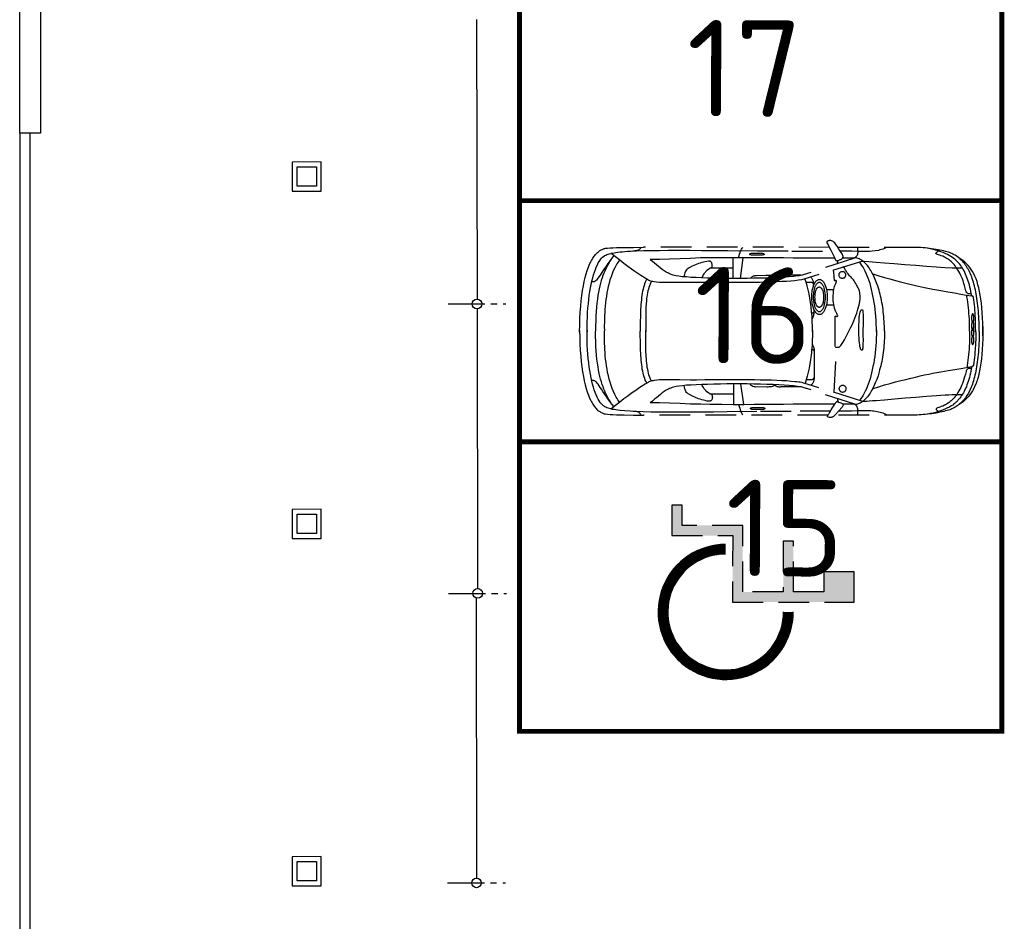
# Model space of a CAD drawing. Header units: millimetres. Extents: x 0 to 74930, y -1933 to 40510.
# Tile 2 of 256: x 0 to 10205, y 13951 to 23296. Entities that reach past the tile are written whole.
import ezdxf

# ---------------------------------------------------------------- set-up
doc = ezdxf.new("R2010")
doc.units = ezdxf.units.MM
doc.header["$LTSCALE"] = 100
doc.linetypes.add('CENTER2', pattern=[28.575, 19.05, -3.175, 3.175, -3.175])
doc.linetypes.add('HIDDEN2', pattern=[4.7625, 3.175, -1.5875])
for name, color, linetype in [('T--L9020_OPSTALLEN', 2, 'Continuous'), ('T--L9032_HEKWERK', 1, 'FENCELINE1'), ('T--L9066_TRANSP_VOORZ_Auto', 8, 'HIDDEN2'), ('T--T9066_TRANSP_VOORZ_Auto', 7, 'Continuous')]:
    doc.layers.add(name, color=color, linetype=linetype)
doc.styles.add('Isocpeur', font='isocpeur.ttf', dxfattribs={"height": 3})
doc.linetypes.add('FENCELINE1', pattern='A,6.35,-2.54,[133,ltypeshp.shx,S=2.54,R=0,X=-2.54,Y=0],-2.54,25.4', length=36.83)

# ---------------------------------------------------------------- blocks, each defined once
blk = doc.blocks.new('auto17')
for p, q in [((704, 868), (1534, 868)), ((1605, 868), (3519, 868)), ((2512, 545), (2482, 757)), ((2587, 547), (2587, 757)), ((1541, 629), (1517, 163)), ((2588, 650), (2815, 650)), ((116, 362), (115, 363)), ((76, 9), (76, -1)), ((76, -15), (76, -3)), ((1548, -272), (1626, -272)), ((1546, -430), (1621, -430)), ((2513, -549), (2484, -761)), ((2588, -551), (2588, -761)), ((2590, -654), (2816, -654)), ((705, -871), (1506, -871)), ((1592, -871), (3520, -872))]:
    blk.add_line(p, q)
for points in [[(38, 1), (38, 34), (39, 66), (40, 97), (42, 127), (44, 157), (46, 186), (48, 214), (50, 241), (53, 267), (56, 293), (60, 318), (63, 342), (67, 366), (70, 389), (75, 411), (79, 432), (84, 453), (89, 473), (94, 492), (99, 511), (105, 529), (110, 547), (117, 563), (123, 579), (137, 610), (151, 639), (166, 665), (182, 689), (200, 710), (218, 730), (227, 739), (237, 748), (246, 756), (256, 764), (267, 772), (277, 779), (288, 785), (299, 792), (310, 797), (322, 802), (333, 808), (345, 812), (358, 817), (372, 821), (389, 825), (406, 830), (425, 834), (444, 838), (486, 846), (531, 853), (577, 858)], [(116, 364), (121, 388), (125, 412), (130, 434), (135, 456), (140, 477), (146, 498), (152, 518), (159, 537), (166, 555), (172, 573), (180, 590), (187, 607), (195, 623), (203, 638), (212, 652), (221, 666), (230, 679), (239, 691), (249, 703), (259, 714), (269, 725), (279, 735), (290, 744), (301, 752), (314, 763), (330, 773), (348, 784), (368, 794), (390, 804), (413, 813), (437, 822), (463, 831), (490, 839), (517, 846), (546, 852), (574, 857)], [(121, 381), (133, 384), (145, 386), (156, 389), (160, 391), (164, 394), (168, 398), (171, 402), (174, 409), (176, 417), (176, 415), (182, 443), (190, 470), (197, 495), (205, 519), (213, 541), (221, 562), (231, 581), (240, 600), (249, 617), (259, 634), (269, 649), (279, 663), (289, 676), (299, 688), (309, 699), (319, 710), (329, 719), (340, 727), (350, 736), (360, 743), (369, 749), (379, 755), (388, 761), (398, 766), (415, 774), (432, 780), (446, 785), (459, 790), (470, 793), (478, 797), (481, 798), (483, 800), (485, 802), (486, 804), (486, 806), (486, 808), (483, 814), (475, 821), (463, 829)], [(577, 858), (599, 861), (620, 863), (642, 865), (663, 866), (683, 867), (703, 868)], [(992, 868), (1006, 861), (1021, 854), (1036, 849), (1051, 844), (1067, 840), (1083, 836), (1098, 833), (1114, 830), (1130, 828), (1146, 827), (1161, 825), (1176, 824), (1204, 823), (1230, 823), (1253, 823), (1273, 824), (1288, 825), (1298, 825), (1364, 826), (1430, 826), (1495, 826)], [(1297, 867), (1298, 857), (1298, 848), (1297, 838), (1297, 829), (1297, 820), (1297, 811), (1298, 802), (1300, 793), (1304, 784), (1308, 775), (1316, 767), (1325, 758)], [(1500, 732), (1485, 737), (1472, 742), (1458, 748), (1455, 750), (1452, 753), (1451, 756), (1450, 759), (1450, 762), (1450, 766), (1452, 772), (1455, 779), (1459, 784), (1498, 828), (1527, 861), (1545, 878), (1550, 882), (1556, 886), (1561, 888), (1567, 890), (1573, 892), (1578, 892), (1585, 892), (1592, 892), (1600, 890), (1603, 890), (1605, 889), (1608, 887), (1610, 886), (1610, 884), (1611, 883), (1610, 877), (1607, 871), (1603, 863), (1598, 855), (1594, 848), (1590, 843), (1572, 814), (1556, 787), (1537, 756)], [(1579, 827), (1987, 829), (2344, 832), (2651, 834), (2794, 836), (2925, 837), (3045, 837), (3159, 837), (3262, 837), (3356, 837), (3443, 836), (3522, 834), (3592, 831), (3656, 828), (3712, 824), (3761, 820), (3783, 817), (3804, 814), (3823, 811), (3841, 808), (3857, 804), (3872, 800), (3886, 796), (3897, 792), (3908, 787), (3918, 782), (3926, 776), (3933, 771), (3939, 766), (3945, 761), (3951, 756), (3956, 750), (3962, 743), (3967, 736), (3978, 720), (3989, 702), (4000, 681), (4010, 659), (4019, 634), (4029, 607), (4037, 579), (4046, 548), (4054, 515), (4062, 481), (4068, 445), (4075, 406), (4081, 367), (4086, 325), (4091, 282), (4095, 237), (4098, 191), (4101, 143), (4103, 94), (4104, 43), (4104, -9), (4104, 4), (4104, -48), (4103, -99), (4100, -148), (4098, -196), (4095, -243), (4090, -287), (4086, -331), (4080, -373), (4074, -412), (4067, -451), (4060, -487), (4053, -522), (4045, -555), (4036, -586), (4027, -614), (4017, -641), (4008, -666), (3997, -689), (3987, -710), (3976, -728), (3965, -744), (3954, -758), (3943, -770), (3931, -778), (3935, -774), (3927, -780), (3919, -786), (3909, -791), (3899, -796), (3886, -800), (3873, -804), (3858, -808), (3842, -812), (3824, -815), (3804, -818), (3783, -821), (3761, -823), (3737, -826), (3711, -828), (3683, -830), (3654, -832), (3623, -834), (3590, -835), (3520, -838), (3441, -839), (3352, -840), (3258, -841), (3154, -841), (3040, -841), (2919, -840), (2788, -839), (2645, -838), (2336, -835), (1980, -833), (1571, -830)], [(2535, 758), (2527, 778), (2521, 797), (2516, 814), (2513, 823), (2510, 831), (2506, 840), (2501, 848), (2496, 857), (2488, 866)], [(4181, -9), (4180, 63), (4177, 131), (4174, 195), (4169, 256), (4164, 314), (4157, 368), (4150, 420), (4142, 468), (4133, 512), (4123, 554), (4113, 592), (4102, 627), (4090, 661), (4077, 691), (4065, 718), (4058, 730), (4051, 742), (4045, 753), (4037, 764), (4031, 774), (4024, 783), (4016, 792), (4009, 800), (4001, 808), (3994, 815), (3986, 822), (3979, 827), (3971, 832), (3964, 837), (3956, 841), (3948, 845), (3940, 848), (3932, 850), (3926, 853), (3911, 856), (3891, 859), (3865, 861), (3835, 862), (3799, 864), (3718, 866), (3623, 867), (3518, 868)], [(3543, 867), (3548, 859), (3553, 852), (3559, 846), (3565, 842), (3571, 838), (3578, 835), (3585, 833), (3593, 831), (3601, 830), (3609, 830), (3618, 829), (3627, 829)], [(2, -49), (1, -45), (0, -32), (0, -16), (0, 0), (0, 12), (0, 18), (2, 78), (5, 134), (8, 187), (12, 237), (16, 284), (22, 328), (28, 370), (35, 408), (43, 444), (47, 461), (51, 478), (56, 494), (61, 509), (66, 524), (71, 539), (83, 566), (95, 592), (108, 616), (122, 638), (137, 658), (153, 678), (170, 696), (188, 713), (207, 729), (227, 745), (248, 759), (270, 773)], [(1246, 724), (1241, 724), (1227, 724), (1205, 723), (1179, 721), (1146, 718), (1107, 715), (1020, 708), (918, 699), (807, 690), (695, 681), (585, 672), (483, 665), (436, 661), (393, 658), (355, 656), (321, 655), (293, 654), (272, 654), (214, 654)], [(1020, -6), (1020, 20), (1021, 46), (1022, 71), (1023, 97), (1025, 122), (1027, 147), (1029, 172), (1032, 196), (1035, 220), (1038, 244), (1042, 267), (1046, 290), (1050, 312), (1055, 335), (1060, 356), (1065, 378), (1071, 399), (1077, 420), (1088, 460), (1101, 498), (1116, 533), (1123, 550), (1130, 567), (1138, 582), (1146, 598), (1154, 613), (1162, 627), (1171, 640), (1179, 653), (1188, 665), (1197, 677), (1206, 688), (1215, 697), (1224, 707), (1234, 716), (1243, 723), (1253, 731), (1262, 737), (1272, 743), (1282, 747), (1292, 751), (1302, 754), (1312, 757), (1322, 758), (1332, 758)], [(1246, 725), (1856, 537), (1868, 534), (1881, 531), (1896, 528), (1912, 526), (1930, 524), (1949, 522), (1990, 518), (2035, 514), (2085, 511), (2137, 509), (2193, 507), (2250, 505), (2309, 504), (2369, 503), (2430, 502), (2553, 502), (2671, 502), (2782, 503), (2884, 503), (2969, 504), (3031, 504), (3147, 503), (3242, 502), (3318, 502), (3352, 503), (3382, 506), (3408, 509), (3420, 511), (3431, 514), (3442, 517), (3452, 521), (3462, 524), (3470, 529), (3500, 546), (3546, 576), (3608, 618), (3642, 642), (3680, 670), (3721, 700), (3763, 732), (3809, 768), (3857, 806)], [(1329, 755), (1862, 581), (1874, 578), (1889, 575), (1905, 573), (1922, 571), (1942, 568), (1963, 566), (2008, 562), (2060, 558), (2116, 554), (2176, 552), (2239, 549), (2305, 548), (2374, 546), (2443, 545), (2514, 545), (2584, 545), (2654, 545), (2722, 546), (2789, 547), (2854, 549), (2915, 551), (2972, 553), (3025, 556), (3072, 559), (3116, 563), (3151, 567), (3179, 572), (3194, 574), (3209, 578), (3222, 582), (3235, 587), (3248, 592), (3260, 598), (3271, 603), (3282, 610), (3293, 617), (3303, 623), (3314, 630), (3324, 638), (3343, 653), (3363, 670), (3383, 687), (3403, 704), (3424, 722), (3448, 739)], [(1334, 756), (1375, 756), (1414, 755), (1453, 755)], [(1499, 733), (1502, 732), (1505, 731), (1508, 730), (1510, 729), (1512, 729), (1515, 730), (1518, 731), (1520, 734), (1524, 737), (1528, 742), (1532, 748), (1537, 756)], [(1512, 697), (1508, 708), (1504, 719), (1501, 731)], [(1536, 755), (1651, 755), (1761, 755), (1865, 756), (1968, 756), (2069, 757), (2169, 758), (2269, 759), (2373, 759), (2479, 760), (2589, 760), (2706, 759), (2831, 758), (2926, 756), (3030, 753), (3139, 749), (3248, 745), (3353, 741), (3450, 740)], [(2287, 809), (2384, 809), (2391, 809), (2397, 808), (2403, 806), (2407, 804), (2410, 802), (2411, 799), (2410, 797), (2407, 794), (2403, 792), (2397, 791), (2391, 790), (2384, 790), (2287, 790), (2280, 790), (2274, 791), (2268, 792), (2264, 794), (2262, 797), (2261, 799), (2262, 802), (2264, 804), (2268, 806), (2274, 808), (2280, 809), (2287, 809), (2287, 809)], [(2813, 650), (2809, 658), (2807, 667), (2806, 676), (2805, 685), (2806, 693), (2808, 701), (2810, 708), (2815, 714), (2820, 719), (2823, 721), (2827, 723), (2831, 723), (2835, 724), (2840, 724), (2845, 724), (2862, 722), (2879, 718), (2896, 714), (2913, 709), (2930, 704), (2947, 698), (2980, 685), (3012, 671), (3043, 655), (3049, 652), (3054, 648), (3060, 645), (3064, 641), (3068, 637), (3072, 632), (3079, 623), (3084, 613), (3088, 602)], [(3766, 734), (3775, 722), (3785, 709), (3793, 696), (3801, 682), (3809, 668), (3816, 653), (3830, 624), (3843, 593), (3855, 561), (3865, 528), (3875, 494), (3883, 460), (3890, 425), (3896, 391), (3902, 356), (3907, 322), (3911, 287), (3915, 253), (3917, 220), (3919, 187), (3921, 156), (3923, 125), (3923, 96), (3924, 69), (3924, 42), (3924, 18), (3924, -4)], [(3824, 783), (3846, 754), (3867, 725), (3887, 698), (3905, 671), (3923, 646), (3939, 622), (3955, 599), (3968, 580), (3979, 563), (3990, 548), (3998, 535), (4005, 527), (4010, 522), (4015, 518), (4020, 515), (4025, 513), (4029, 511), (4033, 510), (4042, 509), (4050, 510), (4057, 510)], [(3857, 739), (3865, 724), (3875, 710), (3884, 694), (3893, 677), (3902, 659), (3911, 640), (3920, 620), (3929, 598), (3938, 574), (3946, 550), (3955, 524), (3963, 496), (3970, 467), (3977, 435), (3984, 401), (3990, 366), (3996, 328), (4001, 288), (4005, 247), (4009, 202), (4011, 155), (4014, 105), (4015, 53), (4015, -2)], [(1104, -8), (1105, 32), (1106, 71), (1107, 110), (1110, 149), (1114, 186), (1117, 224), (1122, 260), (1127, 296), (1133, 330), (1140, 365), (1147, 398), (1154, 430), (1162, 461), (1171, 491), (1180, 519), (1189, 547), (1199, 573), (1209, 597), (1220, 621), (1231, 642), (1242, 662), (1253, 680), (1265, 697), (1277, 712)], [(1420, 595), (1421, 599), (1421, 604), (1423, 609), (1425, 613), (1428, 618), (1430, 621), (1434, 624), (1437, 627), (1441, 629), (1446, 630), (1450, 631), (1455, 632), (1459, 631), (1464, 630), (1468, 629), (1472, 627), (1475, 624), (1479, 621), (1481, 618), (1484, 613), (1486, 609), (1488, 604), (1489, 599), (1489, 595), (1489, 590), (1488, 585), (1486, 580), (1484, 576), (1481, 572), (1479, 569), (1475, 566), (1472, 563), (1468, 561), (1464, 559), (1459, 558), (1455, 558), (1450, 558), (1446, 559), (1441, 561), (1437, 563), (1434, 566), (1430, 569), (1428, 572), (1425, 576), (1423, 580), (1421, 585), (1421, 590), (1420, 595), (1420, 595)], [(2815, 650), (2827, 650), (2845, 638), (2861, 626), (2874, 613), (2880, 606), (2886, 599), (2892, 591), (2898, 582), (2904, 572), (2910, 560), (2913, 551)], [(1141, 591), (1079, 573), (1020, 555), (963, 539), (906, 524), (852, 510), (800, 497), (749, 484), (700, 473), (652, 462), (606, 452), (562, 443), (519, 434), (437, 419), (362, 405), (293, 394), (228, 383), (170, 373), (117, 364)], [(1771, 135), (1762, 148), (1760, 153), (1758, 159), (1755, 164), (1754, 170), (1752, 176), (1751, 182), (1751, 188), (1751, 195), (1751, 486), (1751, 494), (1752, 502), (1753, 509), (1756, 516), (1758, 523), (1761, 529), (1764, 536), (1768, 541), (1772, 546), (1776, 550), (1785, 559)], [(1767, -10), (1767, 43), (1769, 95), (1772, 146), (1774, 172), (1776, 197), (1778, 221), (1781, 245), (1784, 269), (1787, 292), (1794, 338), (1802, 382), (1812, 424), (1822, 465), (1832, 503), (1844, 539)], [(1881, 576), (2094, 576), (2103, 577), (2112, 577), (2119, 576), (2126, 575), (2132, 574), (2137, 572), (2142, 569), (2146, 566), (2150, 563), (2153, 560), (2156, 556), (2159, 552)], [(2157, 555), (2166, 563), (2170, 565), (2174, 567), (2180, 570), (2186, 571), (2193, 573), (2201, 574), (2209, 575), (2219, 576), (2230, 577), (2242, 577), (2255, 576), (2354, 577)], [(2354, 577), (2363, 576), (2372, 574), (2381, 572), (2385, 570), (2389, 569), (2394, 566), (2397, 564), (2401, 561), (2405, 557), (2407, 553), (2412, 545)], [(3088, 602), (3092, 590), (3095, 576), (3098, 562)], [(3434, 515), (3442, 501), (3449, 486), (3455, 469), (3462, 452), (3466, 434), (3471, 414), (3475, 395), (3479, 374), (3482, 353), (3485, 331), (3487, 309), (3489, 286), (3491, 262), (3492, 239), (3493, 215), (3494, 190), (3494, 166), (3495, 141), (3495, 91), (3495, 41), (3495, -8)], [(3484, 535), (3492, 521), (3500, 505), (3506, 488), (3512, 471), (3517, 451), (3522, 432), (3527, 411), (3531, 390), (3534, 368), (3537, 346), (3540, 322), (3543, 299), (3544, 274), (3546, 249), (3547, 225), (3549, 199), (3550, 174), (3550, 149), (3551, 98), (3552, 48), (3552, -2)], [(1775, 181), (1764, 187), (1761, 189), (1759, 192), (1756, 195), (1754, 198), (1753, 201), (1751, 205), (1751, 209), (1751, 213), (1751, 471), (1751, 474), (1751, 479), (1753, 482), (1754, 486), (1756, 490), (1759, 493), (1761, 496), (1764, 498), (1768, 500), (1771, 501), (1775, 502), (1779, 502), (1832, 502)], [(75, 6), (75, 70), (77, 130), (80, 188), (83, 216), (85, 243), (88, 270), (90, 296), (94, 321), (98, 346), (98, 346), (98, 347), (98, 347), (99, 351), (100, 354), (101, 357), (102, 359), (104, 360), (106, 361), (109, 362), (113, 363), (117, 364)], [(139, -1), (139, 30), (140, 62), (140, 93), (141, 123), (142, 153), (144, 183), (147, 213), (149, 242), (152, 270), (156, 299), (160, 326), (165, 353), (165, 357), (165, 360), (165, 363), (164, 365), (163, 367), (162, 368), (160, 369), (159, 370), (155, 371), (151, 371)], [(1244, -13), (1244, 43), (1243, 91), (1244, 131), (1244, 149), (1245, 163), (1246, 175), (1248, 185), (1249, 192), (1252, 195), (1255, 196), (1258, 196), (1260, 195), (1263, 193), (1265, 189), (1268, 185), (1269, 179), (1271, 173), (1273, 165), (1275, 157), (1277, 148), (1278, 138), (1281, 117), (1283, 93), (1285, 67), (1286, 40), (1287, 12), (1287, -17), (1287, -46), (1286, -73), (1285, -99), (1284, -124), (1282, -146), (1279, -166), (1277, -184), (1273, -199), (1269, -210), (1267, -215), (1264, -219), (1261, -222), (1258, -223), (1256, -224), (1252, -224), (1251, -223), (1249, -222), (1248, -219), (1247, -216), (1246, -211), (1245, -206), (1244, -194), (1243, -179), (1243, -161), (1243, -120), (1243, -70), (1244, -13), (1244, -13)], [(1531, 159), (1524, 162), (1518, 163), (1512, 164), (1506, 165), (1501, 164), (1497, 163), (1492, 162), (1488, 159), (1484, 156), (1480, 153), (1477, 149), (1473, 145), (1467, 136), (1454, 116), (1437, 87), (1418, 52), (1396, 10), (1373, -36), (1361, -60), (1349, -85), (1339, -111), (1328, -137), (1318, -163), (1308, -189), (1299, -215), (1292, -240), (1286, -265), (1280, -290), (1277, -314), (1274, -336), (1273, -355), (1274, -373), (1275, -388), (1277, -402), (1280, -416), (1284, -427), (1288, -439), (1293, -450), (1299, -462), (1305, -473), (1311, -484), (1318, -497), (1327, -511), (1335, -523), (1343, -534), (1351, -544), (1359, -552), (1367, -561), (1375, -569), (1383, -577), (1390, -586), (1399, -596), (1406, -606), (1414, -619), (1424, -633), (1433, -649), (1444, -671)], [(1531, 158), (1531, -158), (1529, -158), (1525, -158), (1522, -157), (1518, -157), (1515, -156), (1512, -156), (1509, -157), (1507, -158), (1506, -161), (1506, -164), (1508, -169), (1510, -176), (1515, -184), (1519, -192), (1522, -198), (1525, -204), (1529, -210), (1531, -219), (1538, -241), (1543, -261), (1547, -279), (1550, -298), (1553, -316), (1554, -334), (1554, -352), (1553, -371), (1551, -392), (1549, -413), (1545, -437), (1540, -464), (1536, -475), (1530, -489), (1523, -502), (1521, -509), (1519, -515), (1518, -519), (1518, -521), (1519, -523), (1519, -524), (1520, -525), (1522, -526), (1524, -526), (1527, -526), (1529, -525), (1531, -525), (1533, -524), (1534, -524), (1536, -525), (1537, -525), (1538, -527), (1539, -530), (1540, -534), (1540, -540), (1541, -547), (1543, -576), (1546, -606), (1550, -639)], [(1, 45), (0, 27), (0, -7), (0, -25), (2, -85), (5, -142), (8, -194), (12, -245), (17, -291), (22, -335), (28, -376), (35, -415), (43, -450), (52, -484), (61, -516), (72, -545), (83, -572), (95, -597), (109, -621), (122, -643), (138, -663), (154, -682), (171, -700), (189, -717), (208, -733), (228, -748), (249, -763), (271, -777)], [(38, 1), (38, -32), (40, -64), (40, -95), (42, -125), (44, -155), (46, -184), (48, -212), (50, -240), (53, -266), (56, -292), (60, -317), (63, -341), (67, -365), (70, -388), (75, -410), (79, -432), (84, -452), (89, -472), (94, -492), (100, -511), (105, -529), (111, -547), (117, -564), (124, -580), (130, -596), (137, -611), (144, -626), (151, -640), (159, -653), (167, -667), (175, -679), (183, -691), (192, -702), (201, -713), (210, -723), (219, -733), (228, -743), (238, -751), (248, -760), (258, -768), (268, -775), (279, -782), (289, -789), (300, -795), (312, -801), (323, -806), (334, -812), (346, -816), (359, -821), (374, -825), (390, -829), (407, -834), (426, -838), (446, -842), (466, -846), (488, -850), (510, -853), (532, -857), (555, -860), (578, -863)], [(1104, 2), (1105, -37), (1106, -76), (1107, -116), (1110, -154), (1114, -192), (1117, -228), (1122, -265), (1127, -301), (1134, -336), (1140, -370), (1147, -402), (1155, -434), (1163, -465), (1171, -495), (1180, -523), (1190, -551), (1200, -577), (1210, -601), (1220, -624), (1231, -646), (1243, -666), (1254, -684), (1266, -701), (1278, -716)], [(1767, 2), (1767, -51), (1769, -103), (1772, -154), (1776, -204), (1782, -253), (1788, -300), (1795, -346), (1803, -390), (1812, -431), (1822, -472), (1833, -510), (1845, -544)], [(3436, -520), (3443, -505), (3451, -490), (3457, -473), (3462, -456), (3468, -438), (3472, -419), (3476, -399), (3480, -378), (3483, -357), (3486, -336), (3488, -313), (3490, -290), (3493, -244), (3494, -195), (3495, -146), (3495, -96), (3495, -46), (3495, 3)], [(4181, 5), (4180, -67), (4177, -135), (4174, -199), (4169, -261), (4164, -318), (4157, -372), (4150, -423), (4142, -472), (4133, -516), (4123, -558), (4113, -597), (4102, -632), (4090, -665), (4077, -695), (4065, -722), (4058, -735), (4051, -746), (4045, -758), (4037, -769), (4031, -778), (4024, -788), (4016, -796), (4009, -805), (4001, -812), (3994, -819), (3986, -825), (3979, -831), (3971, -837), (3964, -841), (3956, -845), (3948, -849), (3940, -852), (3932, -854), (3929, -856), (3925, -858), (3918, -859), (3911, -861), (3902, -862), (3891, -863), (3865, -865), (3835, -867), (3799, -868), (3718, -870), (3623, -871), (3518, -872)], [(76, -9), (76, -41), (76, -73), (77, -103), (78, -133), (80, -163), (81, -192), (83, -220), (86, -248), (89, -274), (91, -300), (95, -326), (99, -351), (100, -355), (101, -359), (102, -361), (103, -363), (105, -364), (107, -365), (110, -366), (114, -367), (118, -368)], [(139, -1), (139, -33), (140, -65), (140, -96), (141, -126), (143, -157), (145, -187), (148, -216), (150, -245), (153, -274), (157, -302), (161, -330), (166, -357), (166, -361), (166, -364), (166, -367), (165, -369), (164, -371), (163, -372), (161, -373), (160, -373), (156, -374), (152, -375)], [(1021, -3), (1021, -29), (1022, -55), (1023, -80), (1024, -106), (1026, -131), (1027, -155), (1030, -180), (1033, -204), (1036, -228), (1039, -252), (1043, -275), (1047, -298), (1051, -321), (1056, -343), (1061, -364), (1066, -386), (1071, -406), (1077, -427), (1083, -447), (1089, -467), (1096, -485), (1102, -504), (1109, -522), (1117, -539), (1124, -556), (1131, -572), (1139, -588), (1147, -604), (1155, -618), (1163, -632), (1172, -646), (1180, -658), (1189, -671), (1198, -682), (1207, -693), (1216, -702), (1226, -712), (1235, -720), (1245, -728), (1254, -735), (1264, -741), (1273, -746), (1283, -751), (1293, -755), (1303, -758), (1313, -761), (1323, -762), (1333, -762)], [(3486, -539), (3493, -525), (3501, -509), (3507, -493), (3513, -475), (3519, -456), (3523, -436), (3528, -416), (3532, -395), (3535, -373), (3538, -349), (3541, -326), (3543, -302), (3545, -278), (3547, -254), (3548, -229), (3550, -204), (3551, -178), (3551, -153), (3552, -102), (3553, -51), (3553, -2)], [(3767, -738), (3776, -725), (3785, -713), (3794, -699), (3802, -686), (3810, -672), (3817, -658), (3832, -628), (3845, -597), (3855, -566), (3866, -533), (3875, -500), (3884, -466), (3891, -432), (3897, -398), (3903, -363), (3908, -329), (3912, -295), (3915, -261), (3918, -228), (3920, -196), (3922, -165), (3924, -105), (3925, -51), (3924, -5)], [(3858, -743), (3867, -728), (3876, -714), (3885, -697), (3894, -681), (3903, -663), (3912, -644), (3921, -624), (3930, -602), (3939, -579), (3947, -555), (3956, -528), (3963, -500), (3971, -471), (3978, -440), (3985, -406), (3991, -371), (3996, -333), (4001, -293), (4005, -251), (4009, -207), (4011, -160), (4014, -110), (4015, -58), (4015, -3)], [(1614, -356), (1614, -344), (1615, -331), (1616, -320), (1617, -308), (1619, -297), (1620, -285), (1623, -274), (1625, -264), (1628, -254), (1631, -245), (1634, -236), (1638, -227), (1641, -219), (1645, -212), (1650, -205), (1654, -199), (1659, -193), (1663, -188), (1668, -184), (1673, -180), (1678, -178), (1683, -175), (1689, -174), (1694, -174), (1700, -174), (1705, -175), (1711, -178), (1716, -180), (1721, -184), (1726, -188), (1731, -193), (1735, -199), (1739, -205), (1743, -212), (1748, -219), (1751, -227), (1755, -236), (1758, -245), (1761, -254), (1764, -264), (1766, -274), (1769, -285), (1771, -297), (1772, -308), (1773, -320), (1774, -331), (1775, -344), (1775, -356), (1775, -369), (1774, -381), (1773, -393), (1772, -405), (1771, -416), (1769, -427), (1766, -438), (1764, -448), (1761, -458), (1758, -468), (1755, -477), (1751, -485), (1748, -493), (1743, -500), (1739, -507), (1735, -514), (1731, -520), (1726, -524), (1721, -529), (1716, -532), (1711, -535), (1705, -537), (1700, -538), (1694, -539), (1689, -538), (1683, -537), (1678, -535), (1673, -532), (1668, -529), (1663, -524), (1659, -520), (1654, -514), (1650, -507), (1645, -500), (1641, -493), (1638, -485), (1634, -477), (1631, -468), (1628, -458), (1625, -448), (1623, -438), (1620, -427), (1619, -416), (1617, -405), (1616, -393), (1615, -381), (1614, -369), (1614, -356), (1614, -356)], [(1637, -356), (1637, -335), (1639, -315), (1641, -296), (1645, -278), (1649, -262), (1654, -248), (1657, -241), (1660, -234), (1663, -228), (1666, -223), (1670, -219), (1673, -215), (1677, -211), (1681, -208), (1684, -205), (1688, -204), (1692, -203), (1696, -202), (1701, -203), (1704, -204), (1708, -205), (1712, -208), (1716, -211), (1719, -215), (1723, -219), (1726, -223), (1730, -228), (1732, -234), (1735, -241), (1738, -248), (1743, -262), (1747, -278), (1751, -296), (1752, -305), (1753, -315), (1754, -325), (1755, -335), (1755, -346), (1755, -356), (1755, -366), (1755, -377), (1754, -387), (1753, -397), (1752, -406), (1751, -416), (1747, -433), (1743, -450), (1738, -464), (1735, -471), (1732, -477), (1730, -483), (1726, -488), (1723, -493), (1719, -497), (1716, -501), (1712, -504), (1708, -506), (1704, -508), (1701, -509), (1696, -509), (1692, -509), (1688, -508), (1684, -506), (1681, -504), (1677, -501), (1673, -497), (1670, -493), (1666, -488), (1663, -483), (1660, -477), (1657, -471), (1654, -464), (1649, -450), (1645, -433), (1641, -416), (1639, -397), (1637, -377), (1637, -356), (1637, -356)], [(1771, -131), (1765, -140), (1761, -146), (1759, -152), (1756, -159), (1754, -168), (1752, -176), (1751, -186), (1751, -196), (1751, -207), (1751, -228)], [(1775, -188), (1769, -190), (1766, -191), (1763, -193), (1751, -203)], [(1652, -355), (1652, -341), (1653, -327), (1655, -314), (1658, -301), (1661, -290), (1665, -280), (1670, -271), (1674, -263), (1680, -257), (1682, -255), (1685, -253), (1688, -251), (1691, -250), (1694, -249), (1697, -249), (1700, -249), (1703, -250), (1706, -251), (1709, -253), (1712, -255), (1715, -257), (1720, -263), (1725, -271), (1729, -280), (1733, -290), (1736, -301), (1739, -314), (1741, -327), (1741, -341), (1742, -355), (1741, -369), (1741, -383), (1739, -396), (1736, -408), (1733, -420), (1729, -430), (1725, -439), (1720, -447), (1715, -452), (1712, -455), (1709, -457), (1706, -459), (1703, -460), (1700, -461), (1697, -461), (1691, -460), (1685, -457), (1680, -452), (1674, -447), (1670, -439), (1665, -430), (1661, -420), (1658, -408), (1655, -396), (1653, -383), (1652, -369), (1652, -355), (1652, -355)], [(117, -368), (121, -392), (126, -416), (131, -438), (136, -460), (141, -481), (147, -502), (153, -522), (160, -541), (167, -559), (173, -577), (181, -594), (189, -611), (196, -626), (205, -642), (213, -656), (222, -670), (231, -683), (241, -695), (250, -707), (260, -718), (270, -729), (281, -739), (292, -748), (302, -756), (316, -767), (332, -777), (350, -788), (369, -798), (391, -808), (414, -817), (438, -826), (464, -835), (491, -843), (518, -849), (547, -856), (575, -861)], [(1142, -596), (1081, -577), (1021, -560), (964, -544), (908, -528), (854, -514), (801, -501), (700, -476), (607, -456), (520, -438), (438, -423), (363, -409), (294, -398), (229, -387), (171, -377), (118, -368)], [(122, -385), (135, -388), (146, -390), (157, -393), (161, -395), (166, -398), (170, -401), (172, -406), (175, -412), (177, -419), (183, -447), (191, -474), (198, -498), (206, -523), (214, -545), (222, -566), (232, -586), (241, -604), (250, -622), (260, -638), (270, -653), (280, -667), (290, -680), (300, -692), (310, -703), (320, -714), (330, -723), (341, -732), (351, -740), (361, -747), (370, -753), (380, -759), (389, -765), (399, -770), (416, -778), (433, -784), (447, -790), (460, -794), (471, -797), (479, -800), (482, -802), (484, -804), (486, -806), (487, -808), (487, -810), (487, -812), (483, -818), (476, -824), (464, -833)], [(1247, -729), (1857, -541), (1882, -535), (1913, -530), (1951, -525), (1992, -522), (2037, -518), (2086, -516), (2139, -513), (2194, -511), (2252, -509), (2310, -508), (2371, -507), (2432, -507), (2554, -506), (2673, -506), (2783, -507), (2885, -507), (2969, -508), (3032, -508), (3149, -507), (3243, -506), (3320, -507), (3353, -508), (3383, -510), (3409, -513), (3422, -516), (3432, -518), (3443, -521), (3453, -524), (3463, -528), (3472, -533), (3501, -550), (3547, -580), (3609, -622), (3644, -646), (3681, -674), (3722, -704), (3764, -737), (3810, -772), (3858, -810)], [(1751, -484), (1753, -501), (1755, -509), (1757, -517), (1760, -524), (1762, -531), (1766, -538), (1769, -544), (1773, -549), (1777, -554), (1785, -563)], [(1752, -483), (1753, -486), (1755, -490), (1757, -493), (1760, -496), (1762, -499), (1765, -502), (1768, -503), (1771, -505), (1775, -506), (1779, -506), (1832, -506)], [(1331, -759), (1863, -586), (1875, -583), (1890, -580), (1906, -577), (1923, -575), (1943, -572), (1963, -570), (2009, -566), (2061, -562), (2117, -559), (2177, -556), (2240, -553), (2307, -552), (2375, -550), (2444, -549), (2515, -549), (2585, -549), (2655, -549), (2723, -550), (2790, -551), (2855, -553), (2916, -555), (2974, -557), (3027, -560), (3074, -564), (3117, -567), (3152, -572), (3181, -576), (3196, -579), (3210, -583), (3223, -587), (3237, -592), (3249, -597), (3261, -602), (3284, -614), (3305, -627), (3325, -642), (3345, -658), (3364, -674), (3384, -691), (3404, -708), (3425, -725), (3449, -743)], [(1424, -585), (1424, -580), (1425, -575), (1427, -571), (1429, -567), (1431, -563), (1434, -559), (1437, -556), (1440, -553), (1444, -551), (1449, -550), (1453, -549), (1458, -548), (1462, -549), (1467, -550), (1471, -551), (1475, -553), (1479, -556), (1482, -559), (1485, -563), (1487, -567), (1489, -571), (1491, -575), (1492, -580), (1492, -585), (1492, -590), (1491, -595), (1489, -600), (1487, -604), (1485, -608), (1482, -612), (1479, -615), (1475, -618), (1471, -620), (1467, -621), (1462, -622), (1458, -622), (1453, -622), (1449, -621), (1444, -620), (1440, -618), (1437, -615), (1434, -612), (1431, -608), (1429, -604), (1427, -600), (1425, -595), (1424, -590), (1424, -585), (1424, -585)], [(1883, -581), (2094, -581), (2104, -581), (2113, -581), (2120, -580), (2127, -579), (2133, -578), (2138, -576), (2143, -573), (2147, -571), (2151, -568), (2154, -564), (2160, -557)], [(2157, -560), (2171, -569), (2175, -572), (2180, -573), (2186, -575), (2193, -577), (2200, -578), (2208, -579), (2218, -580), (2227, -580), (2239, -579), (2251, -578), (2351, -576)], [(2348, -576), (2354, -576), (2360, -576), (2366, -576), (2372, -574), (2377, -573), (2383, -571), (2387, -569), (2392, -566), (2396, -563), (2401, -559), (2405, -555), (2408, -550)], [(2814, -654), (2810, -663), (2808, -671), (2807, -680), (2807, -689), (2807, -697), (2809, -705), (2811, -712), (2816, -719), (2821, -723), (2824, -725), (2828, -726), (2832, -727), (2836, -728), (2841, -728), (2846, -728), (2863, -725), (2880, -722), (2898, -718), (2914, -714), (2931, -708), (2948, -702), (2981, -689), (3014, -675), (3045, -659), (3056, -653), (3065, -645), (3073, -637), (3080, -627), (3085, -617), (3090, -606)], [(2816, -654), (2828, -654), (2846, -642), (2862, -630), (2875, -618), (2881, -611), (2887, -603), (2893, -595), (2899, -586), (2905, -575), (2911, -564), (2911, -555)], [(3090, -606), (3093, -594), (3096, -580), (3099, -566)], [(3825, -787), (3847, -758), (3868, -730), (3888, -702), (3907, -675), (3925, -650), (3940, -626), (3969, -583), (3991, -550), (4006, -532), (4011, -526), (4016, -522), (4020, -519), (4025, -517), (4028, -515), (4033, -515), (4040, -514), (4047, -514), (4055, -515)], [(1248, -728), (1231, -728), (1183, -725), (1108, -719), (1021, -712), (919, -703), (809, -694), (696, -685), (586, -676), (485, -669), (392, -662), (320, -658), (273, -658), (215, -658)], [(1513, -701), (1509, -712), (1505, -722), (1502, -733)], [(1298, -871), (1299, -861), (1299, -851), (1299, -842), (1298, -833), (1298, -824), (1298, -815), (1299, -806), (1301, -797), (1305, -788), (1310, -779), (1317, -771), (1326, -762)], [(1335, -760), (1377, -760), (1415, -760), (1454, -759)], [(1502, -734), (1494, -738), (1487, -741), (1480, -744), (1474, -746), (1467, -750), (1459, -755), (1456, -758), (1454, -761), (1452, -765), (1451, -769), (1450, -772), (1450, -777), (1452, -786), (1456, -795), (1461, -803), (1481, -833), (1498, -860), (1513, -883), (1526, -902), (1537, -917), (1545, -925), (1553, -931), (1560, -935), (1566, -938), (1571, -940), (1577, -941), (1580, -941), (1585, -941), (1590, -941), (1593, -941), (1597, -940), (1600, -939), (1604, -938), (1609, -936), (1613, -934), (1616, -932), (1618, -930), (1619, -928), (1620, -926), (1619, -924), (1618, -921), (1617, -918), (1612, -909), (1605, -896), (1596, -879), (1577, -841), (1557, -801), (1536, -759)], [(1501, -734), (1506, -732), (1510, -731), (1513, -730), (1516, -729), (1518, -730), (1520, -731), (1524, -735), (1529, -744), (1536, -759)], [(1537, -759), (1652, -759), (1761, -759), (1866, -760), (1968, -760), (2069, -761), (2169, -762), (2270, -763), (2374, -763), (2480, -764), (2591, -764), (2708, -763), (2832, -762), (2927, -761), (3031, -757), (3140, -753), (3250, -749), (3354, -746), (3451, -744)], [(2295, -790), (2391, -790), (2398, -791), (2405, -792), (2410, -793), (2415, -795), (2417, -797), (2418, -800), (2418, -801), (2417, -802), (2416, -804), (2414, -805), (2412, -806), (2410, -807), (2405, -808), (2398, -809), (2391, -810), (2295, -810), (2287, -809), (2281, -808), (2275, -807), (2271, -805), (2268, -802), (2267, -800), (2268, -797), (2271, -795), (2275, -793), (2281, -792), (2287, -791), (2295, -790), (2295, -790)], [(2534, -764), (2523, -801), (2517, -819), (2515, -827), (2511, -835), (2507, -844), (2502, -852), (2496, -861), (2489, -870)], [(578, -863), (600, -865), (621, -867), (643, -869), (664, -870), (684, -871), (704, -871)], [(993, -871), (1007, -865), (1022, -858), (1037, -853), (1052, -848), (1068, -844), (1084, -840), (1116, -834), (1147, -830), (1177, -828), (1206, -827), (1232, -827), (1254, -827), (1274, -828), (1289, -829), (1299, -829), (1361, -830), (1419, -830), (1479, -830)], [(3544, -871), (3549, -863), (3554, -857), (3560, -851), (3566, -846), (3573, -843), (3579, -840), (3586, -837), (3593, -836), (3602, -834), (3610, -834), (3619, -833), (3628, -833)]]:
    blk.add_lwpolyline(points)
for points in [[(106, 46, 0.160669), (109, 47, 0.089762), (111, 49, 0.048317), (113, 53, 0.029972), (115, 59, 0.021217), (116, 66, 0.016703), (118, 74, 0.014363), (118, 82, 0.013351), (119, 91, 0.013351), (118, 100, 0.014363), (118, 108, 0.016703), (117, 116, 0.021217), (115, 123, 0.029972), (113, 129, 0.048317), (111, 133, 0.089762), (109, 136, 0.160669), (106, 136, 0.160669), (104, 136, 0.089762), (102, 133, 0.048317), (100, 129, 0.029972), (98, 123, 0.021217), (96, 116, 0.016703), (95, 108, 0.014363), (94, 100, 0.013351), (94, 91, 0.013351), (94, 82, 0.014363), (95, 74, 0.016703), (96, 66, 0.021217), (98, 59, 0.029972), (99, 53, 0.048317), (102, 49, 0.089762), (104, 47, 0.160669)], [(107, -34, 0.159094), (109, -33, 0.089825), (111, -30, 0.048671), (114, -26, 0.03028), (115, -20, 0.021465), (117, -13, 0.01691), (118, -6, 0.014547), (119, 3, 0.013523), (119, 12, 0.013523), (119, 21, 0.014547), (118, 29, 0.01691), (117, 37, 0.021465), (115, 44, 0.03028), (113, 50, 0.048671), (111, 54, 0.089825), (109, 56, 0.159094), (106, 57, 0.159094), (104, 56, 0.089825), (101, 54, 0.048671), (99, 49, 0.03028), (98, 44, 0.021465), (96, 37, 0.01691), (95, 29, 0.014547), (94, 21, 0.013523), (94, 12, 0.013523), (94, 3, 0.014547), (95, -6, 0.01691), (96, -14, 0.021465), (98, -20, 0.03028), (100, -26, 0.048671), (102, -30, 0.089825), (104, -33, 0.159094)], [(106, -104, 0.159111), (109, -103, 0.089825), (111, -100, 0.048668), (113, -96, 0.030277), (115, -90, 0.021462), (117, -84, 0.016908), (118, -76, 0.014545), (119, -67, 0.013521), (119, -58, 0.013521), (119, -49, 0.014545), (118, -41, 0.016908), (117, -33, 0.021462), (115, -26, 0.030277), (114, -21, 0.048668), (111, -16, 0.089825), (109, -14, 0.159111), (107, -13, 0.159111), (104, -14, 0.089825), (102, -16, 0.048668), (100, -20, 0.030277), (98, -26, 0.021462), (96, -33, 0.016908), (95, -41, 0.014545), (94, -49, 0.013521), (94, -58, 0.013521), (94, -67, 0.014545), (95, -76, 0.016908), (96, -83, 0.021462), (98, -90, 0.030277), (99, -96, 0.048668), (101, -100, 0.089825), (104, -103, 0.159111)], [(106, -183, 0.160669), (109, -182, 0.089762), (111, -179, 0.048317), (113, -175, 0.029972), (115, -170, 0.021217), (117, -163, 0.016703), (118, -155, 0.014363), (118, -146, 0.013351), (119, -138, 0.013351), (118, -129, 0.014363), (118, -120, 0.016703), (116, -112, 0.021217), (115, -105, 0.029972), (113, -100, 0.048317), (111, -96, 0.089762), (109, -93, 0.160669), (106, -92, 0.160669), (104, -93, 0.089762), (102, -96, 0.048317), (99, -100, 0.029972), (98, -106, 0.021217), (96, -112, 0.016703), (95, -120, 0.014363), (94, -129, 0.013351), (94, -138, 0.013351), (94, -146, 0.014363), (95, -155, 0.016703), (96, -163, 0.021217), (98, -170, 0.029972), (100, -175, 0.048317), (102, -180, 0.089762), (104, -182, 0.160669)]]:
    blk.add_lwpolyline(points, format="xyb", close=True)
blk = doc.blocks.new('MiVa symbool')
h = blk.add_hatch(color=256)
h.dxf.hatch_style = 1
h.paths.add_polyline_path([(-102, 72), (-102, 1332), (-417, 1332), (-417, 1017), (-207, 1017), (-207, 702), (-732, 702), (-732, 597), (-207, 597), (-207, 177), (-897, 178), (-897, -452), (-1107, -452), (-1107, -557), (-792, -557), (-792, 73)])
at = {"color": 7}
blk.add_lwpolyline([(-1107, -452), (-1107, -557), (-792, -557), (-792, 73), (-102, 72), (-102, 1332), (-417, 1332), (-417, 1017), (-207, 1017), (-207, 702), (-732, 702), (-732, 597), (-207, 597), (-207, 177), (-897, 178), (-897, -452)], close=True, dxfattribs=at)
at = {"linetype": 'Continuous', "const_width": 100}
blk.add_lwpolyline([(-650, 0, 2.414214), (0, 650)], format="xyb", dxfattribs=at)
at = {"color": 7, "linetype": 'Continuous'}
for points in [[(-700, 0, 2.414214), (0, 700, 2.414214)], [(-600, 0, 2.414214), (0, 600, 2.414214)]]:
    blk.add_lwpolyline(points, format="xyb", dxfattribs=at)
blk = doc.blocks.new('90_hekwerk_stijl')
at = {"layer": 'T--L9032_HEKWERK', "color": 8, "linetype": 'CENTER2', "ltscale": 0.2}
blk.add_line((-300, 0), (300, 0), dxfattribs=at)
at = {"layer": 'T--L9032_HEKWERK'}
blk.add_circle((0, 0), 50, dxfattribs=at)

msp = doc.modelspace()

# ---------------------------------------------------------------- linework, layer by layer
at = {"layer": 'T--L9020_OPSTALLEN'}
for points in [[(0, 32730), (3030, 32730), (3030, 32400), (216, 32400), (216, 22118), (0, 22118)], [(0, 22118), (0, 0), (3000, 0), (3000, 220), (110, 220), (110, 22118)], [(2825, 21820), (2825, 21520), (3125, 21520), (3125, 21821)], [(2875, 21770), (3075, 21770), (3075, 21570), (2875, 21570)], [(2825, 18220), (2825, 17920), (3125, 17920), (3125, 18221)], [(2875, 18170), (3075, 18170), (3075, 17970), (2875, 17970)], [(2825, 14620), (2825, 14320), (3125, 14320), (3125, 14621)], [(2875, 14570), (3075, 14570), (3075, 14370), (2875, 14370)]]:
    msp.add_lwpolyline(points, close=True, dxfattribs=at)
at = {"layer": 'T--L9032_HEKWERK', "ltscale": 0.2}
for points in [[(4735, 23299), (4740, 20399)], [(4730, 17300), (4735, 14399)]]:
    msp.add_lwpolyline(points, dxfattribs=at)
at = {"layer": 'T--L9032_HEKWERK'}
msp.add_lwpolyline([(4740, 20300), (4746, 17399)], dxfattribs=at)
for centre in [(4740, 20349), (4746, 17349)]:
    msp.add_circle(centre, 50, dxfattribs=at)
at = {"layer": 'T--L9066_TRANSP_VOORZ_Auto', "const_width": 50}
for points in [[(5180, 23920), (10180, 23920), (10180, 21420), (5180, 21420)], [(5180, 21420), (10180, 21420), (10180, 18920), (5180, 18920)], [(5180, 18920), (10180, 18920), (10180, 15920), (5180, 15920)]]:
    msp.add_lwpolyline(points, close=True, dxfattribs=at)
at = {"layer": 'T--L9066_TRANSP_VOORZ_Auto'}
msp.add_lwpolyline([(5180, 18920), (5180, 15920), (10180, 15920), (10180, 18920)], close=True, dxfattribs=at)

# ---------------------------------------------------------------- block references
at = {"layer": 'T--L9032_HEKWERK'}
for p in [(4740, 20349), (4746, 17349), (4735, 14349)]:
    msp.add_blockref('90_hekwerk_stijl', p, dxfattribs=at)
at = {"layer": 'T--L9066_TRANSP_VOORZ_Auto', "linetype": 'Continuous'}
for name, p, rotation in [('auto17', (9984, 20065), 180), ('MiVa symbool', (7317, 17157), 270)]:
    msp.add_blockref(name, p, dxfattribs=dict(at, rotation=rotation))

# ---------------------------------------------------------------- texts
at = {"layer": 'T--T9066_TRANSP_VOORZ_Auto', "style": 'Isocpeur'}
for s, p in [('17', (6910, 22294)), ('16', (6988, 19734)), ('15', (7313, 17529))]:
    msp.add_text(s, height=1000, rotation=359.6727, dxfattribs=at).set_placement(p)

doc.saveas('drawing.dxf')
